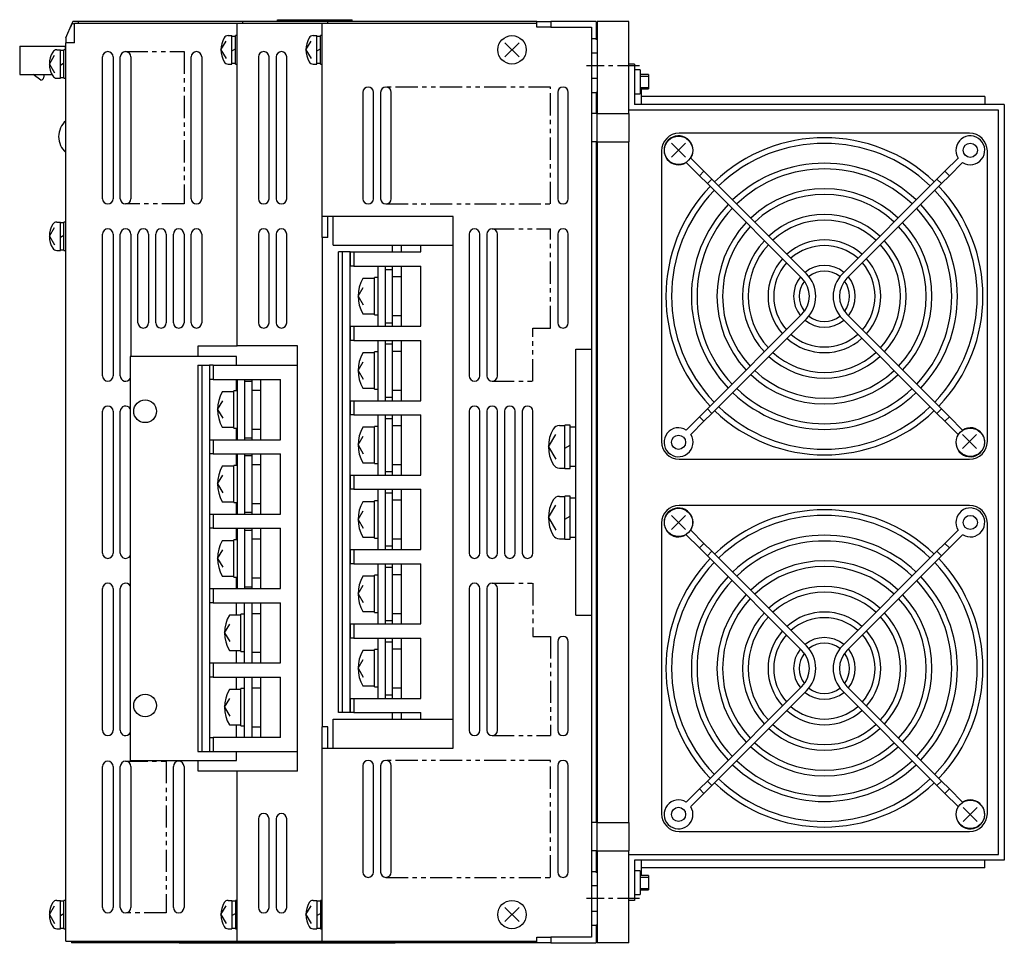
# Model space of a CAD drawing. Extents: x -606 to 1162, y -855 to 441.
# Tile 2 of 4: x 527 to 805, y -855 to -595. Entities that reach past the tile are written whole.
import ezdxf

# ---------------------------------------------------------------- set-up
doc = ezdxf.new("R2010")
doc.units = 0
doc.linetypes.add('CENTER', pattern=[2, 1.25, -0.25, 0.25, -0.25])
doc.linetypes.add('PHANTOM', pattern=[2.5, 1.25, -0.25, 0.25, -0.25, 0.25, -0.25])
for name, color, linetype in [('CENTER', 6, 'CENTER'), ('OUTLINE', 7, 'CONTINUOUS'), ('PHANTOM', 3, 'PHANTOM'), ('THIN_LINE', 6, 'CONTINUOUS')]:
    doc.layers.add(name, color=color, linetype=linetype)

msp = doc.modelspace()

# ---------------------------------------------------------------- linework, layer by layer
at = {"layer": 'CENTER', "ltscale": 5}
for p, q in [((701.5, -607.51), (686.5, -607.51)), ((701.5, -842.51), (686.5, -842.51))]:
    msp.add_line(p, q, dxfattribs=at)
at = {"layer": 'OUTLINE'}
for p, q in [((599.3, -594.51), (620.4, -594.51)), ((599.3, -595.01), (599.3, -594.51)), ((620.4, -595.01), (620.4, -594.51)), ((539.5, -599.66), (541.35, -595.51)), ((541.5, -595.01), (540.88, -596.57)), ((541.35, -595.51), (542, -595.8)), ((543.1, -595.01), (541.5, -595.01)), ((542, -595.51), (587.9, -595.51)), ((542, -601.01), (542, -595.51)), ((589.5, -595.01), (543.1, -595.01)), ((543.1, -595.51), (543.1, -595.01)), ((587.9, -595.51), (611.9, -595.51)), ((587.9, -686.51), (587.9, -595.51)), ((613.5, -595.01), (589.5, -595.01)), ((589.5, -595.51), (589.5, -595.01)), ((611.9, -595.51), (672.5, -595.51)), ((611.9, -650.01), (611.9, -595.51)), ((672.5, -595.01), (613.5, -595.01)), ((613.5, -595.51), (613.5, -595.01)), ((672.5, -595.01), (676.5, -595.01)), ((672.5, -596.61), (672.5, -595.01)), ((676.5, -596.61), (672.5, -596.61)), ((689.3, -595.01), (676.5, -595.01)), ((676.5, -595.01), (676.5, -596.61)), ((676.5, -596.61), (687.9, -596.61)), ((687.9, -596.61), (687.9, -599.91)), ((689.3, -595.01), (689.3, -599.91)), ((689.3, -595.21), (689.5, -595.21)), ((689.5, -595.01), (689.5, -621.01)), ((698.5, -595.01), (689.5, -595.01)), ((698.5, -621.01), (698.5, -595.01)), ((539.5, -599.66), (539.5, -601.01)), ((585.36, -599.01), (586.4, -599.01)), ((586.4, -607.01), (586.4, -599.01)), ((587.4, -599.21), (586.4, -599.21)), ((587.4, -607.01), (587.4, -599.01)), ((587.9, -599.01), (587.4, -599.01)), ((609.36, -599.01), (610.4, -599.01)), ((610.4, -607.01), (610.4, -599.01)), ((611.4, -599.21), (610.4, -599.21)), ((611.4, -607.01), (611.4, -599.01)), ((611.9, -599.01), (611.4, -599.01)), ((687.9, -599.91), (687.9, -603.91)), ((689.3, -599.91), (687.9, -599.91)), ((689.3, -600.11), (689.3, -599.91)), ((689.5, -600.11), (689.3, -600.11)), ((526.5, -601.97), (526.5, -609.97)), ((526.5, -601.97), (539.3, -601.97)), ((536.96, -603.01), (538, -603.01)), ((538, -611.01), (538, -603.01)), ((539, -603.21), (538, -603.21)), ((539, -611.01), (539, -603.01)), ((539.5, -603.01), (539, -603.01)), ((539.3, -601.97), (539.3, -603.01)), ((539.5, -854.51), (539.5, -601.01)), ((542, -601.01), (539.5, -601.01)), ((583.3, -603.01), (584.77, -600.55)), ((583.3, -603.01), (584.77, -605.48)), ((586.4, -603.3), (587.4, -602.72)), ((607.3, -603.01), (608.77, -600.55)), ((607.3, -603.01), (608.77, -605.48)), ((610.4, -603.3), (611.4, -602.72)), ((667.48, -604.99), (663.52, -601.03)), ((667.48, -601.03), (663.52, -604.99)), ((534.9, -607.01), (536.37, -604.55)), ((549.9, -645.01), (549.9, -605.01)), ((552.9, -605.01), (552.9, -645.01)), ((554.9, -645.01), (554.9, -605.01)), ((557.9, -605.01), (557.9, -645.01)), ((574.9, -645.01), (574.9, -605.01)), ((577.9, -605.01), (577.9, -645.01)), ((593.9, -605.01), (593.9, -645.01)), ((596.9, -645.01), (596.9, -605.01)), ((598.9, -605.01), (598.9, -645.01)), ((601.9, -645.01), (601.9, -605.01)), ((687.9, -603.91), (687.9, -611.11)), ((689.5, -603.91), (687.9, -603.91)), ((534.9, -607.01), (536.37, -609.48)), ((538, -607.3), (539, -606.72)), ((585.36, -607.01), (586.4, -607.01)), ((586.4, -606.81), (587.4, -606.81)), ((587.4, -607.01), (587.9, -607.01)), ((609.36, -607.01), (610.4, -607.01)), ((610.4, -606.81), (611.4, -606.81)), ((611.4, -607.01), (611.9, -607.01)), ((700.1, -607.01), (698.5, -607.01)), ((700.1, -607.01), (700.1, -618.41)), ((701.7, -608.64), (700.1, -608.64)), ((701.7, -608.64), (701.7, -615.39)), ((526.5, -609.97), (535.61, -609.97)), ((532.5, -611.57), (530.29, -609.97)), ((533.3, -609.97), (533.3, -610.77)), ((536.96, -611.01), (538, -611.01)), ((538, -610.81), (539, -610.81)), ((539, -611.01), (539.5, -611.01)), ((687.9, -611.11), (687.9, -615.11)), ((689.5, -611.11), (687.9, -611.11)), ((704, -610.01), (701.7, -610.01)), ((704, -610.01), (704, -614.01)), ((701.7, -614.01), (704, -614.01)), ((702, -614.01), (702, -618.41)), ((623.4, -615.01), (623.4, -645.01)), ((626.4, -645.01), (626.4, -615.01)), ((628.4, -615.01), (628.4, -645.01)), ((631.4, -645.01), (631.4, -615.01)), ((678.4, -615.01), (678.4, -645.01)), ((681.4, -645.01), (681.4, -615.01)), ((687.9, -615.11), (687.9, -621.01)), ((689.3, -615.11), (687.9, -615.11)), ((689.3, -615.11), (689.3, -614.91)), ((689.3, -614.91), (689.5, -614.91)), ((689.3, -615.11), (689.3, -621.01)), ((700.1, -615.39), (701.7, -615.39)), ((799, -616.21), (702, -616.21)), ((799, -616.21), (799, -618.41)), ((804.5, -618.41), (700.1, -618.41)), ((804.5, -618.41), (804.5, -831.61)), ((687.9, -621.01), (687.9, -629.01)), ((689.3, -621.01), (687.9, -621.01)), ((689.5, -621.01), (689.3, -621.01)), ((689.5, -629.01), (689.5, -621.01)), ((689.5, -621.01), (698.5, -621.01)), ((802.9, -620.01), (698.5, -620.01)), ((698.5, -621.01), (698.5, -629.01)), ((802.9, -830.01), (802.9, -620.01)), ((794.71, -626.55), (712.71, -626.55)), ((687.9, -629.01), (687.9, -821.01)), ((689.3, -629.01), (687.9, -629.01)), ((689.3, -629.01), (689.5, -629.01)), ((689.3, -629.01), (689.3, -821.01)), ((689.5, -629.01), (698.5, -629.01)), ((689.5, -629.01), (689.5, -821.01)), ((698.5, -821.01), (698.5, -629.01)), ((714.5, -629.38), (710.54, -633.34)), ((714.5, -633.34), (710.54, -629.38)), ((707.71, -631.55), (707.71, -713.55)), ((715.98, -633.54), (719.7, -637.27)), ((791.45, -633.54), (787.72, -637.27)), ((799.71, -713.55), (799.71, -631.55)), ((714.7, -634.82), (718.43, -638.54)), ((792.72, -634.82), (788.99, -638.54)), ((719.7, -637.27), (718.43, -638.54)), ((718.43, -638.54), (720.66, -640.77)), ((719.7, -637.27), (721.93, -639.5)), ((787.72, -637.27), (785.49, -639.5)), ((788.99, -638.54), (786.76, -640.77)), ((788.99, -638.54), (787.72, -637.27)), ((721.93, -639.5), (720.66, -640.77)), ((720.66, -640.77), (747.35, -667.46)), ((748.62, -666.19), (721.93, -639.5)), ((785.49, -639.5), (758.8, -666.19)), ((786.76, -640.77), (760.07, -667.46)), ((786.76, -640.77), (785.49, -639.5)), ((611.9, -656.01), (611.9, -650.01)), ((615, -650.01), (611.9, -650.01)), ((613.5, -656.01), (613.5, -650.01)), ((615, -658.13), (615, -650.01)), ((648.9, -650.01), (615, -650.01)), ((648.9, -800.01), (648.9, -650.01)), ((534.9, -655.61), (536.37, -653.15)), ((536.96, -651.61), (538, -651.61)), ((538, -659.61), (538, -651.61)), ((539, -651.81), (538, -651.81)), ((539, -659.61), (539, -651.61)), ((539.5, -651.61), (539, -651.61)), ((534.9, -655.61), (536.37, -658.08)), ((538, -655.9), (539, -655.32)), ((549.9, -695.01), (549.9, -655.01)), ((552.9, -655.01), (552.9, -695.01)), ((554.9, -695.01), (554.9, -655.01)), ((557.9, -655.01), (557.9, -689.51)), ((559.9, -680.01), (559.9, -655.01)), ((562.9, -655.01), (562.9, -680.01)), ((564.9, -680.01), (564.9, -655.01)), ((567.9, -655.01), (567.9, -680.01)), ((569.9, -680.01), (569.9, -655.01)), ((572.9, -655.01), (572.9, -680.01)), ((574.9, -680.01), (574.9, -655.01)), ((577.9, -655.01), (577.9, -680.01)), ((593.9, -655.01), (593.9, -680.01)), ((596.9, -680.01), (596.9, -655.01)), ((598.9, -655.01), (598.9, -680.01)), ((601.9, -680.01), (601.9, -655.01)), ((611.9, -656.01), (611.9, -794.01)), ((613.5, -656.01), (611.9, -656.01)), ((653.4, -655.01), (653.4, -695.01)), ((656.4, -695.01), (656.4, -655.01)), ((658.4, -655.01), (658.4, -695.01)), ((661.4, -695.01), (661.4, -655.01)), ((678.4, -655.01), (678.4, -680.01)), ((681.4, -680.01), (681.4, -655.01)), ((615, -658.13), (648.9, -658.13)), ((631.8, -660.01), (631.8, -658.13)), ((634.3, -660.01), (634.3, -658.13)), ((639.8, -660.01), (639.8, -658.13)), ((536.96, -659.61), (538, -659.61)), ((538, -659.41), (539, -659.41)), ((539, -659.61), (539.5, -659.61)), ((616.5, -790.01), (616.5, -660.01)), ((617.65, -660.01), (616.5, -660.01)), ((619.78, -660.01), (617.65, -660.01)), ((617.65, -790.01), (617.65, -660.01)), ((619.78, -660.01), (619.8, -660.01)), ((619.78, -790.01), (619.78, -660.01)), ((619.8, -660.01), (620.8, -660.01)), ((619.8, -660.01), (619.8, -664.01)), ((620.8, -660.01), (639.8, -660.01)), ((620.8, -660.01), (620.8, -664.01)), ((619.8, -664.01), (619.78, -664.01)), ((620.8, -664.01), (619.8, -664.01)), ((620.8, -664.01), (639.8, -664.01)), ((627.65, -664.01), (627.65, -681.01)), ((629.8, -681.01), (629.8, -664.01)), ((631.8, -665.01), (631.8, -664.01)), ((634.3, -681.01), (634.3, -664.01)), ((639.8, -681.01), (639.8, -664.01)), ((629.8, -665.01), (631.8, -665.01)), ((631.8, -667.01), (631.8, -665.01)), ((631.8, -678.01), (631.8, -667.01)), ((631.8, -667.01), (634.3, -667.01)), ((626.65, -667.51), (623.4, -667.51)), ((626.65, -677.76), (626.65, -667.26)), ((627.65, -667.26), (626.65, -667.26)), ((622.05, -672.51), (623.52, -670.05)), ((622.05, -672.51), (623.52, -674.98)), ((623.4, -677.51), (626.65, -677.51)), ((626.65, -677.76), (627.65, -677.76)), ((631.8, -680.01), (631.8, -678.01)), ((631.8, -678.01), (634.3, -678.01)), ((747.35, -677.64), (720.66, -704.33)), ((786.76, -704.33), (760.07, -677.64)), ((619.78, -681.01), (619.8, -681.01)), ((619.8, -681.01), (620.8, -681.01)), ((619.8, -681.01), (619.8, -685.01)), ((620.8, -681.01), (639.8, -681.01)), ((620.8, -681.01), (620.8, -685.01)), ((629.8, -680.01), (631.8, -680.01)), ((631.8, -681.01), (631.8, -680.01)), ((721.93, -705.61), (748.62, -678.92)), ((758.8, -678.92), (785.49, -705.61)), ((576.9, -686.51), (587.9, -686.51)), ((576.9, -689.51), (576.9, -686.51)), ((604.9, -686.51), (587.9, -686.51)), ((604.9, -806.51), (604.9, -686.51)), ((619.8, -685.01), (619.78, -685.01)), ((620.8, -685.01), (619.8, -685.01)), ((620.8, -685.01), (639.8, -685.01)), ((627.65, -685.01), (627.65, -702.01)), ((629.8, -702.01), (629.8, -685.01)), ((629.8, -686.01), (631.8, -686.01)), ((631.8, -686.01), (631.8, -685.01)), ((631.8, -688.01), (631.8, -686.01)), ((634.3, -702.01), (634.3, -685.01)), ((639.8, -702.01), (639.8, -685.01)), ((626.65, -688.51), (623.4, -688.51)), ((626.65, -698.76), (626.65, -688.26)), ((627.65, -688.26), (626.65, -688.26)), ((631.8, -688.01), (634.3, -688.01)), ((631.8, -699.01), (631.8, -688.01)), ((683.5, -687.51), (687.9, -687.51)), ((683.5, -762.51), (683.5, -687.51)), ((557.7, -689.51), (557.7, -803.51)), ((587.7, -689.51), (557.7, -689.51)), ((576.8, -692.01), (577.95, -692.01)), ((576.8, -692.01), (576.8, -801.01)), ((577.95, -692.01), (580.08, -692.01)), ((577.95, -692.01), (577.95, -801.01)), ((580.1, -692.01), (580.08, -692.01)), ((580.08, -692.01), (580.08, -801.01)), ((581.1, -692.01), (580.1, -692.01)), ((580.1, -692.01), (580.1, -696.01)), ((581.1, -692.01), (604.9, -692.01)), ((581.1, -692.01), (581.1, -696.01)), ((587.7, -692.01), (587.7, -689.51)), ((622.05, -693.51), (623.52, -691.05)), ((622.05, -693.51), (623.52, -695.98)), ((580.1, -696.01), (580.08, -696.01)), ((581.1, -696.01), (580.1, -696.01)), ((581.1, -696.01), (600.1, -696.01)), ((587.7, -699.26), (587.7, -696.01)), ((587.95, -713.01), (587.95, -696.01)), ((590.1, -713.01), (590.1, -696.01)), ((590.1, -696.51), (592.1, -696.51)), ((592.1, -696.51), (592.1, -696.01)), ((592.1, -699.01), (592.1, -696.51)), ((594.6, -713.01), (594.6, -696.01)), ((600.1, -713.01), (600.1, -696.01)), ((586.95, -699.51), (583.7, -699.51)), ((586.95, -709.76), (586.95, -699.26)), ((587.95, -699.26), (586.95, -699.26)), ((592.1, -710.01), (592.1, -699.01)), ((592.1, -699.01), (594.6, -699.01)), ((623.4, -698.51), (626.65, -698.51)), ((626.65, -698.76), (627.65, -698.76)), ((631.8, -701.01), (631.8, -699.01)), ((631.8, -699.01), (634.3, -699.01)), ((582.35, -704.51), (583.82, -702.05)), ((619.78, -702.01), (619.8, -702.01)), ((619.8, -702.01), (620.8, -702.01)), ((619.8, -702.01), (619.8, -706.01)), ((620.8, -702.01), (639.8, -702.01)), ((620.8, -702.01), (620.8, -706.01)), ((629.8, -701.01), (631.8, -701.01)), ((631.8, -702.01), (631.8, -701.01)), ((549.9, -745.01), (549.9, -705.01)), ((552.9, -705.01), (552.9, -745.01)), ((554.9, -745.01), (554.9, -705.01)), ((582.35, -704.51), (583.82, -706.98)), ((619.8, -706.01), (619.78, -706.01)), ((620.8, -706.01), (619.8, -706.01)), ((620.8, -706.01), (639.8, -706.01)), ((627.65, -706.01), (627.65, -723.01)), ((629.8, -723.01), (629.8, -706.01)), ((631.8, -707.01), (631.8, -706.01)), ((634.3, -723.01), (634.3, -706.01)), ((639.8, -723.01), (639.8, -706.01)), ((653.4, -705.01), (653.4, -745.01)), ((656.4, -745.01), (656.4, -705.01)), ((658.4, -705.01), (658.4, -745.01)), ((661.4, -745.01), (661.4, -705.01)), ((663.4, -705.01), (663.4, -745.01)), ((666.4, -745.01), (666.4, -705.01)), ((668.4, -705.01), (668.4, -745.01)), ((671.4, -745.01), (671.4, -705.01)), ((718.43, -706.56), (720.66, -704.33)), ((719.7, -707.83), (721.93, -705.61)), ((720.66, -704.33), (721.93, -705.61)), ((785.49, -705.61), (786.76, -704.33)), ((787.72, -707.83), (785.49, -705.61)), ((788.99, -706.56), (786.76, -704.33)), ((629.8, -707.01), (631.8, -707.01)), ((631.8, -709.01), (631.8, -707.01)), ((714.7, -710.29), (718.43, -706.56)), ((715.98, -711.56), (719.7, -707.83)), ((718.43, -706.56), (719.7, -707.83)), ((787.72, -707.83), (788.99, -706.56)), ((791.45, -711.56), (787.72, -707.83)), ((792.72, -710.29), (788.99, -706.56)), ((583.7, -709.51), (586.95, -709.51)), ((586.95, -709.76), (587.95, -709.76)), ((587.7, -713.01), (587.7, -709.76)), ((592.1, -712.51), (592.1, -710.01)), ((592.1, -710.01), (594.6, -710.01)), ((626.65, -709.51), (623.4, -709.51)), ((626.65, -719.76), (626.65, -709.26)), ((627.65, -709.26), (626.65, -709.26)), ((631.8, -709.01), (634.3, -709.01)), ((631.8, -720.01), (631.8, -709.01)), ((675.8, -715.01), (677.89, -711.51)), ((678.87, -709.01), (680.4, -709.01)), ((680.4, -721.11), (680.4, -708.91)), ((681.9, -708.91), (680.4, -708.91)), ((681.9, -721.11), (681.9, -708.91)), ((683.5, -709.51), (681.9, -709.51)), ((796.69, -711.57), (792.73, -715.53)), ((796.69, -715.53), (792.73, -711.57)), ((580.08, -713.01), (580.1, -713.01)), ((580.1, -713.01), (580.1, -717.01)), ((580.1, -713.01), (581.1, -713.01)), ((581.1, -713.01), (600.1, -713.01)), ((581.1, -713.01), (581.1, -717.01)), ((590.1, -712.51), (592.1, -712.51)), ((592.1, -713.01), (592.1, -712.51)), ((622.05, -714.51), (623.52, -712.05)), ((580.1, -717.01), (580.08, -717.01)), ((581.1, -717.01), (580.1, -717.01)), ((581.1, -717.01), (600.1, -717.01)), ((587.7, -720.26), (587.7, -717.01)), ((587.95, -734.01), (587.95, -717.01)), ((590.1, -734.01), (590.1, -717.01)), ((592.1, -717.51), (592.1, -717.01)), ((594.6, -734.01), (594.6, -717.01)), ((600.1, -734.01), (600.1, -717.01)), ((622.05, -714.51), (623.52, -716.98)), ((675.8, -715.01), (677.89, -718.51)), ((680.4, -715.44), (681.9, -714.58)), ((590.1, -717.51), (592.1, -717.51)), ((592.1, -720.01), (592.1, -717.51)), ((592.1, -731.01), (592.1, -720.01)), ((592.1, -720.01), (594.6, -720.01)), ((623.4, -719.51), (626.65, -719.51)), ((626.65, -719.76), (627.65, -719.76)), ((631.8, -722.01), (631.8, -720.01)), ((631.8, -720.01), (634.3, -720.01)), ((712.71, -718.55), (794.71, -718.55)), ((586.95, -720.51), (583.7, -720.51)), ((586.95, -730.76), (586.95, -720.26)), ((587.95, -720.26), (586.95, -720.26)), ((629.8, -722.01), (631.8, -722.01)), ((631.8, -723.01), (631.8, -722.01)), ((678.87, -721.01), (680.4, -721.01)), ((680.4, -721.11), (681.9, -721.11)), ((681.9, -720.51), (683.5, -720.51)), ((582.35, -725.51), (583.82, -723.05)), ((582.35, -725.51), (583.82, -727.98)), ((619.78, -723.01), (619.8, -723.01)), ((619.8, -723.01), (619.8, -727.01)), ((619.8, -723.01), (620.8, -723.01)), ((620.8, -723.01), (639.8, -723.01)), ((620.8, -723.01), (620.8, -727.01)), ((619.8, -727.01), (619.78, -727.01)), ((620.8, -727.01), (619.8, -727.01)), ((620.8, -727.01), (639.8, -727.01)), ((627.65, -727.01), (627.65, -744.01)), ((629.8, -744.01), (629.8, -727.01)), ((629.8, -728.01), (631.8, -728.01)), ((631.8, -728.01), (631.8, -727.01)), ((631.8, -730.01), (631.8, -728.01)), ((634.3, -744.01), (634.3, -727.01)), ((639.8, -744.01), (639.8, -727.01)), ((583.7, -730.51), (586.95, -730.51)), ((586.95, -730.76), (587.95, -730.76)), ((587.7, -734.01), (587.7, -730.76)), ((592.1, -733.51), (592.1, -731.01)), ((592.1, -731.01), (594.6, -731.01)), ((626.65, -730.51), (623.4, -730.51)), ((626.65, -740.76), (626.65, -730.26)), ((627.65, -730.26), (626.65, -730.26)), ((631.8, -741.01), (631.8, -730.01)), ((631.8, -730.01), (634.3, -730.01)), ((678.87, -729.01), (680.4, -729.01)), ((680.4, -741.11), (680.4, -728.91)), ((681.9, -728.91), (680.4, -728.91)), ((681.9, -741.11), (681.9, -728.91)), ((683.5, -729.51), (681.9, -729.51)), ((590.1, -733.51), (592.1, -733.51)), ((592.1, -734.01), (592.1, -733.51)), ((622.05, -735.51), (623.52, -733.05)), ((675.8, -735.01), (677.89, -731.51)), ((794.71, -731.55), (712.71, -731.55)), ((580.08, -734.01), (580.1, -734.01)), ((580.1, -734.01), (581.1, -734.01)), ((580.1, -734.01), (580.1, -738.01)), ((581.1, -734.01), (600.1, -734.01)), ((581.1, -734.01), (581.1, -738.01)), ((622.05, -735.51), (623.52, -737.98)), ((675.8, -735.01), (677.89, -738.51)), ((680.4, -735.44), (681.9, -734.58)), ((707.71, -736.55), (707.71, -818.55)), ((714.5, -734.38), (710.54, -738.34)), ((714.5, -738.34), (710.54, -734.38)), ((799.71, -818.55), (799.71, -736.55)), ((580.1, -738.01), (580.08, -738.01)), ((581.1, -738.01), (580.1, -738.01)), ((581.1, -738.01), (600.1, -738.01)), ((587.7, -741.26), (587.7, -738.01)), ((587.95, -755.01), (587.95, -738.01)), ((590.1, -755.01), (590.1, -738.01)), ((590.1, -738.51), (592.1, -738.51)), ((592.1, -738.51), (592.1, -738.01)), ((592.1, -741.01), (592.1, -738.51)), ((594.6, -755.01), (594.6, -738.01)), ((600.1, -755.01), (600.1, -738.01)), ((715.98, -738.54), (719.7, -742.27)), ((791.45, -738.54), (787.72, -742.27)), ((586.95, -741.51), (583.7, -741.51)), ((586.95, -751.76), (586.95, -741.26)), ((587.95, -741.26), (586.95, -741.26)), ((592.1, -741.01), (594.6, -741.01)), ((592.1, -752.01), (592.1, -741.01)), ((623.4, -740.51), (626.65, -740.51)), ((626.65, -740.76), (627.65, -740.76)), ((631.8, -743.01), (631.8, -741.01)), ((631.8, -741.01), (634.3, -741.01)), ((678.87, -741.01), (680.4, -741.01)), ((680.4, -741.11), (681.9, -741.11)), ((681.9, -740.51), (683.5, -740.51)), ((714.7, -739.82), (718.43, -743.54)), ((792.72, -739.82), (788.99, -743.54)), ((582.35, -746.51), (583.82, -744.05)), ((619.78, -744.01), (619.8, -744.01)), ((619.8, -744.01), (620.8, -744.01)), ((619.8, -744.01), (619.8, -748.01)), ((620.8, -744.01), (639.8, -744.01)), ((620.8, -744.01), (620.8, -748.01)), ((629.8, -743.01), (631.8, -743.01)), ((631.8, -744.01), (631.8, -743.01)), ((719.7, -742.27), (718.43, -743.54)), ((718.43, -743.54), (720.66, -745.77)), ((719.7, -742.27), (721.93, -744.5)), ((721.93, -744.5), (720.66, -745.77)), ((748.62, -771.19), (721.93, -744.5)), ((785.49, -744.5), (758.8, -771.19)), ((787.72, -742.27), (785.49, -744.5)), ((786.76, -745.77), (785.49, -744.5)), ((788.99, -743.54), (786.76, -745.77)), ((788.99, -743.54), (787.72, -742.27)), ((582.35, -746.51), (583.82, -748.98)), ((720.66, -745.77), (747.35, -772.46)), ((786.76, -745.77), (760.07, -772.46)), ((619.8, -748.01), (619.78, -748.01)), ((620.8, -748.01), (619.8, -748.01)), ((620.8, -748.01), (639.8, -748.01)), ((627.65, -748.01), (627.65, -765.01)), ((629.8, -765.01), (629.8, -748.01)), ((629.8, -749.01), (631.8, -749.01)), ((631.8, -749.01), (631.8, -748.01)), ((631.8, -751.01), (631.8, -749.01)), ((634.3, -765.01), (634.3, -748.01)), ((639.8, -765.01), (639.8, -748.01)), ((583.7, -751.51), (586.95, -751.51)), ((586.95, -751.76), (587.95, -751.76)), ((587.7, -755.01), (587.7, -751.76)), ((592.1, -754.51), (592.1, -752.01)), ((592.1, -752.01), (594.6, -752.01)), ((626.65, -751.51), (623.4, -751.51)), ((626.65, -761.76), (626.65, -751.26)), ((627.65, -751.26), (626.65, -751.26)), ((631.8, -751.01), (634.3, -751.01)), ((631.8, -762.01), (631.8, -751.01)), ((549.9, -795.01), (549.9, -755.01)), ((552.9, -755.01), (552.9, -795.01)), ((554.9, -795.01), (554.9, -755.01)), ((580.08, -755.01), (580.1, -755.01)), ((580.1, -755.01), (580.1, -759.01)), ((580.1, -755.01), (581.1, -755.01)), ((581.1, -755.01), (600.1, -755.01)), ((581.1, -755.01), (581.1, -759.01)), ((590.1, -754.51), (592.1, -754.51)), ((592.1, -755.01), (592.1, -754.51)), ((622.05, -756.51), (623.52, -754.05)), ((653.4, -755.01), (653.4, -795.01)), ((656.4, -795.01), (656.4, -755.01)), ((658.4, -755.01), (658.4, -795.01)), ((661.4, -795.01), (661.4, -755.01)), ((622.05, -756.51), (623.52, -758.98)), ((580.1, -759.01), (580.08, -759.01)), ((581.1, -759.01), (580.1, -759.01)), ((581.1, -759.01), (600.1, -759.01)), ((587.7, -762.51), (587.7, -759.01)), ((589.95, -776.01), (589.95, -759.01)), ((592.1, -762.01), (592.1, -759.01)), ((594.6, -776.01), (594.6, -759.01)), ((600.1, -776.01), (600.1, -759.01)), ((623.4, -761.51), (626.65, -761.51)), ((588.95, -762.51), (585.7, -762.51)), ((588.95, -772.76), (588.95, -762.26)), ((589.95, -762.26), (588.95, -762.26)), ((592.1, -762.01), (594.6, -762.01)), ((592.1, -773.01), (592.1, -762.01)), ((626.65, -761.76), (627.65, -761.76)), ((629.8, -764.01), (631.8, -764.01)), ((631.8, -764.01), (631.8, -762.01)), ((631.8, -762.01), (634.3, -762.01)), ((631.8, -765.01), (631.8, -764.01)), ((683.5, -762.51), (687.9, -762.51)), ((584.35, -767.51), (585.82, -765.05)), ((619.78, -765.01), (619.8, -765.01)), ((619.8, -765.01), (620.8, -765.01)), ((619.8, -765.01), (619.8, -769.01)), ((620.8, -765.01), (639.8, -765.01)), ((620.8, -765.01), (620.8, -769.01)), ((584.35, -767.51), (585.82, -769.98)), ((619.8, -769.01), (619.78, -769.01)), ((620.8, -769.01), (619.8, -769.01)), ((620.8, -769.01), (639.8, -769.01)), ((627.65, -769.01), (627.65, -786.01)), ((629.8, -786.01), (629.8, -769.01)), ((629.8, -770.01), (631.8, -770.01)), ((631.8, -770.01), (631.8, -769.01)), ((631.8, -772.01), (631.8, -770.01)), ((634.3, -786.01), (634.3, -769.01)), ((639.8, -786.01), (639.8, -769.01)), ((678.4, -770.01), (678.4, -795.01)), ((681.4, -795.01), (681.4, -770.01)), ((585.7, -772.51), (588.95, -772.51)), ((587.7, -776.01), (587.7, -772.51)), ((588.95, -772.76), (589.95, -772.76)), ((626.65, -772.51), (623.4, -772.51)), ((626.65, -782.76), (626.65, -772.26)), ((627.65, -772.26), (626.65, -772.26)), ((631.8, -772.01), (634.3, -772.01)), ((631.8, -783.01), (631.8, -772.01)), ((592.1, -776.01), (592.1, -773.01)), ((592.1, -773.01), (594.6, -773.01)), ((622.05, -777.51), (623.52, -775.05)), ((580.08, -776.01), (580.1, -776.01)), ((580.1, -776.01), (580.1, -780.01)), ((580.1, -776.01), (581.1, -776.01)), ((581.1, -776.01), (600.1, -776.01)), ((581.1, -776.01), (581.1, -780.01)), ((622.05, -777.51), (623.52, -779.98)), ((580.1, -780.01), (580.08, -780.01)), ((581.1, -780.01), (580.1, -780.01)), ((581.1, -780.01), (600.1, -780.01)), ((587.7, -783.51), (587.7, -780.01)), ((589.95, -797.01), (589.95, -780.01)), ((592.1, -783.01), (592.1, -780.01)), ((594.6, -797.01), (594.6, -780.01)), ((600.1, -797.01), (600.1, -780.01)), ((588.95, -783.51), (585.7, -783.51)), ((588.95, -793.76), (588.95, -783.26)), ((589.95, -783.26), (588.95, -783.26)), ((592.1, -783.01), (594.6, -783.01)), ((592.1, -794.01), (592.1, -783.01)), ((623.4, -782.51), (626.65, -782.51)), ((626.65, -782.76), (627.65, -782.76)), ((631.8, -785.01), (631.8, -783.01)), ((631.8, -783.01), (634.3, -783.01)), ((747.35, -782.64), (720.66, -809.33)), ((721.93, -810.61), (748.62, -783.92)), ((758.8, -783.92), (785.49, -810.61)), ((786.76, -809.33), (760.07, -782.64)), ((584.35, -788.51), (585.82, -786.05)), ((619.78, -786.01), (619.8, -786.01)), ((619.8, -786.01), (619.8, -790.01)), ((619.8, -786.01), (620.8, -786.01)), ((620.8, -786.01), (639.8, -786.01)), ((620.8, -786.01), (620.8, -790.01)), ((629.8, -785.01), (631.8, -785.01)), ((631.8, -786.01), (631.8, -785.01)), ((584.35, -788.51), (585.82, -790.98)), ((615, -791.89), (648.9, -791.89)), ((615, -800.01), (615, -791.89)), ((617.65, -790.01), (616.5, -790.01)), ((619.78, -790.01), (617.65, -790.01)), ((619.8, -790.01), (619.78, -790.01)), ((620.8, -790.01), (619.8, -790.01)), ((620.8, -790.01), (639.8, -790.01)), ((631.8, -791.89), (631.8, -790.01)), ((634.3, -791.89), (634.3, -790.01)), ((639.8, -791.89), (639.8, -790.01)), ((585.7, -793.51), (588.95, -793.51)), ((587.7, -797.01), (587.7, -793.51)), ((588.95, -793.76), (589.95, -793.76)), ((592.1, -797.01), (592.1, -794.01)), ((592.1, -794.01), (594.6, -794.01)), ((611.9, -800.01), (611.9, -794.01)), ((613.5, -794.01), (611.9, -794.01)), ((613.5, -800.01), (613.5, -794.01)), ((580.08, -797.01), (580.1, -797.01)), ((580.1, -797.01), (581.1, -797.01)), ((580.1, -797.01), (580.1, -801.01)), ((600.1, -797.01), (581.1, -797.01)), ((581.1, -797.01), (581.1, -801.01)), ((611.9, -800.01), (615, -800.01)), ((611.9, -854.51), (611.9, -800.01)), ((615, -800.01), (648.9, -800.01)), ((576.8, -801.01), (577.95, -801.01)), ((577.95, -801.01), (580.08, -801.01)), ((580.08, -801.01), (580.1, -801.01)), ((580.1, -801.01), (581.1, -801.01)), ((581.1, -801.01), (604.9, -801.01)), ((587.7, -803.51), (587.7, -801.01)), ((549.9, -845.01), (549.9, -805.21)), ((552.9, -805.21), (552.9, -845.01)), ((554.9, -845.01), (554.9, -805.21)), ((557.7, -803.51), (587.7, -803.51)), ((557.9, -805.21), (557.9, -845.01)), ((569.9, -845.01), (569.9, -805.21)), ((572.9, -805.21), (572.9, -845.01)), ((576.9, -806.51), (576.9, -803.51)), ((623.4, -805.01), (623.4, -835.01)), ((626.4, -835.01), (626.4, -805.01)), ((628.4, -805.01), (628.4, -835.01)), ((631.4, -835.01), (631.4, -805.01)), ((678.4, -805.01), (678.4, -835.01)), ((681.4, -835.01), (681.4, -805.01)), ((587.9, -806.51), (576.9, -806.51)), ((604.9, -806.51), (587.9, -806.51)), ((587.9, -854.51), (587.9, -806.51)), ((714.7, -815.29), (718.43, -811.56)), ((718.43, -811.56), (720.66, -809.33)), ((718.43, -811.56), (719.7, -812.83)), ((719.7, -812.83), (721.93, -810.61)), ((720.66, -809.33), (721.93, -810.61)), ((785.49, -810.61), (786.76, -809.33)), ((787.72, -812.83), (785.49, -810.61)), ((788.99, -811.56), (786.76, -809.33)), ((787.72, -812.83), (788.99, -811.56)), ((792.72, -815.29), (788.99, -811.56)), ((715.98, -816.56), (719.7, -812.83)), ((791.45, -816.56), (787.72, -812.83)), ((796.88, -816.76), (792.92, -820.72)), ((796.88, -820.72), (792.92, -816.76)), ((593.9, -820.01), (593.9, -845.01)), ((596.9, -845.01), (596.9, -820.01)), ((598.9, -820.01), (598.9, -845.01)), ((601.9, -845.01), (601.9, -820.01)), ((687.9, -821.01), (687.9, -829.01)), ((689.3, -821.01), (687.9, -821.01)), ((689.5, -821.01), (689.3, -821.01)), ((689.5, -829.01), (689.5, -821.01)), ((689.5, -821.01), (698.5, -821.01)), ((698.5, -821.01), (698.5, -829.01)), ((712.71, -823.55), (794.71, -823.55)), ((687.9, -829.01), (687.9, -834.91)), ((689.3, -829.01), (687.9, -829.01)), ((689.3, -829.01), (689.5, -829.01)), ((689.3, -829.01), (689.3, -834.91)), ((689.5, -829.01), (698.5, -829.01)), ((689.5, -829.01), (689.5, -855.01)), ((698.5, -855.01), (698.5, -829.01)), ((698.5, -830.01), (802.9, -830.01)), ((700.1, -831.61), (700.1, -843.01)), ((804.5, -831.61), (700.1, -831.61)), ((702, -831.61), (702, -836.01)), ((799, -833.81), (702, -833.81)), ((799, -833.81), (799, -831.61)), ((687.9, -834.91), (687.9, -838.91)), ((689.3, -834.91), (687.9, -834.91)), ((689.3, -835.11), (689.3, -834.91)), ((689.5, -835.11), (689.3, -835.11)), ((701.7, -834.64), (700.1, -834.64)), ((701.7, -834.64), (701.7, -841.39)), ((704, -836.01), (701.7, -836.01)), ((704, -836.01), (704, -840.01)), ((687.9, -838.91), (687.9, -846.11)), ((689.5, -838.91), (687.9, -838.91)), ((700.1, -841.39), (701.7, -841.39)), ((701.7, -840.01), (704, -840.01)), ((534.9, -847.01), (536.37, -844.55)), ((536.96, -843.01), (538, -843.01)), ((538, -851.01), (538, -843.01)), ((539, -843.21), (538, -843.21)), ((539, -851.01), (539, -843.01)), ((539.5, -843.01), (539, -843.01)), ((583.3, -847.01), (584.77, -844.55)), ((585.36, -843.01), (586.4, -843.01)), ((586.4, -843.01), (586.4, -851.01)), ((587.4, -843.21), (586.4, -843.21)), ((587.4, -843.01), (587.4, -851.01)), ((587.9, -843.01), (587.4, -843.01)), ((607.3, -847.01), (608.77, -844.55)), ((609.36, -843.01), (610.4, -843.01)), ((610.4, -843.01), (610.4, -851.01)), ((611.4, -843.21), (610.4, -843.21)), ((611.4, -843.01), (611.4, -851.01)), ((611.9, -843.01), (611.4, -843.01)), ((667.48, -848.99), (663.52, -845.03)), ((667.48, -845.03), (663.52, -848.99)), ((700.1, -843.01), (698.5, -843.01)), ((534.9, -847.01), (536.37, -849.48)), ((538, -847.3), (539, -846.72)), ((583.3, -847.01), (584.77, -849.48)), ((586.4, -847.3), (587.4, -846.72)), ((607.3, -847.01), (608.77, -849.48)), ((610.4, -847.3), (611.4, -846.72)), ((687.9, -846.11), (687.9, -850.11)), ((689.5, -846.11), (687.9, -846.11)), ((687.9, -850.11), (687.9, -853.41)), ((689.3, -850.11), (687.9, -850.11)), ((689.3, -850.11), (689.3, -849.91)), ((689.3, -849.91), (689.5, -849.91)), ((689.3, -850.11), (689.3, -855.01)), ((536.96, -851.01), (538, -851.01)), ((538, -850.81), (539, -850.81)), ((539, -851.01), (539.5, -851.01)), ((585.36, -851.01), (586.4, -851.01)), ((586.4, -850.81), (587.4, -850.81)), ((587.4, -851.01), (587.9, -851.01)), ((609.36, -851.01), (610.4, -851.01)), ((610.4, -850.81), (611.4, -850.81)), ((611.4, -851.01), (611.9, -851.01)), ((672.5, -853.41), (676.5, -853.41)), ((672.5, -855.01), (672.5, -853.41)), ((687.9, -853.41), (676.5, -853.41)), ((676.5, -853.41), (676.5, -855.01)), ((539.5, -854.51), (587.9, -854.51)), ((541.1, -854.51), (541.1, -855.01)), ((589.5, -855.01), (541.1, -855.01)), ((571.5, -855.11), (571.5, -855.01)), ((632.5, -855.11), (571.5, -855.11)), ((587.9, -854.51), (611.9, -854.51)), ((589.5, -854.51), (589.5, -855.01)), ((613.5, -855.01), (589.5, -855.01)), ((611.9, -854.51), (672.5, -854.51)), ((613.5, -854.51), (613.5, -855.01)), ((672.5, -855.01), (613.5, -855.01)), ((632.5, -855.11), (632.5, -855.01)), ((676.5, -855.01), (672.5, -855.01)), ((676.5, -855.01), (689.3, -855.01)), ((689.3, -854.81), (689.5, -854.81)), ((698.5, -855.01), (689.5, -855.01))]:
    msp.add_line(p, q, dxfattribs=at)
for centre, radius in [((665.5, -603.01), 4), ((712.52, -631.36), 4), ((794.9, -631.36), 2), ((561.9, -705.01), 3.2), ((794.9, -713.74), 4), ((712.52, -713.74), 2), ((712.52, -736.36), 4), ((794.9, -736.36), 2), ((561.9, -788.01), 3.2), ((712.52, -818.74), 2), ((794.9, -818.74), 4), ((665.5, -847.01), 4)]:
    msp.add_circle(centre, radius, dxfattribs=at)
for centre, radius, start, end in [((589.8, -603.01), 6.5, 148.7193, 211.2807), ((585.36, -600.31), 1.3, 90, 148.7193), ((613.8, -603.01), 6.5, 148.7193, 211.2807), ((609.36, -600.31), 1.3, 90, 148.7193), ((536.96, -604.31), 1.3, 90, 148.7193), ((541.4, -607.01), 6.5, 148.7193, 211.2807), ((551.4, -605.01), 1.5, 0, 180), ((556.4, -605.01), 1.5, 0, 180), ((576.4, -605.01), 1.5, 0, 180), ((595.4, -605.01), 1.5, 0, 180), ((600.4, -605.01), 1.5, 0, 180), ((585.36, -605.71), 1.3, 211.2807, 270), ((609.36, -605.71), 1.3, 211.2807, 270), ((532.5, -610.77), 0.8, 270, 0), ((536.96, -609.71), 1.3, 211.2807, 270), ((624.9, -615.01), 1.5, 0, 180), ((629.9, -615.01), 1.5, 0, 180), ((679.9, -615.01), 1.5, 0, 180), ((543.55, -627.51), 6.05, 132.0338, 227.9662), ((712.71, -631.55), 5, 90, 180), ((712.52, -631.36), 4.09, 327.7277, 302.2723), ((753.71, -672.55), 44.75, 46.1524, 133.8476), ((794.9, -631.36), 4.08, 237.7277, 212.2723), ((794.71, -631.55), 5, 0, 90), ((753.71, -672.55), 43.15, 46.1951, 133.8049), ((753.71, -672.55), 37.55, 46.3734, 133.6266), ((753.71, -672.55), 35.95, 46.4345, 133.5655), ((753.71, -672.55), 44.75, 136.1524, 223.8476), ((753.71, -672.55), 44.75, 316.1524, 43.8476), ((753.71, -672.55), 43.15, 136.1951, 223.8049), ((753.71, -672.55), 30.35, 46.6993, 133.3007), ((753.71, -672.55), 28.75, 46.7939, 133.2061), ((753.71, -672.55), 43.15, 316.1951, 43.8049), ((551.4, -645.01), 1.5, 180, 0), ((556.4, -645.01), 1.5, 180, 0), ((576.4, -645.01), 1.5, 180, 0), ((595.4, -645.01), 1.5, 180, 0), ((600.4, -645.01), 1.5, 180, 0), ((624.9, -645.01), 1.5, 180, 0), ((629.9, -645.01), 1.5, 180, 0), ((679.9, -645.01), 1.5, 180, 0), ((753.71, -672.55), 37.55, 136.3734, 223.6266), ((753.71, -672.55), 37.55, 316.3734, 43.6266), ((753.71, -672.55), 35.95, 136.4345, 223.5655), ((753.71, -672.55), 23.1, 47.2329, 132.7671), ((753.71, -672.55), 35.95, 316.4345, 43.5655), ((541.4, -655.61), 6.5, 148.7193, 211.2807), ((536.96, -652.91), 1.3, 90, 148.7193), ((753.71, -672.55), 30.35, 136.6993, 223.3007), ((753.71, -672.55), 28.75, 136.7939, 223.2061), ((753.71, -672.55), 21.5, 47.3991, 132.6009), ((753.71, -672.55), 28.75, 316.7939, 43.2061), ((753.71, -672.55), 30.35, 316.6993, 43.3007), ((551.4, -655.01), 1.5, 0, 180), ((556.4, -655.01), 1.5, 0, 180), ((561.4, -655.01), 1.5, 0, 180), ((566.4, -655.01), 1.5, 0, 180), ((571.4, -655.01), 1.5, 0, 180), ((576.4, -655.01), 1.5, 0, 180), ((595.4, -655.01), 1.5, 0, 180), ((600.4, -655.01), 1.5, 0, 180), ((654.9, -655.01), 1.5, 0, 180), ((659.9, -655.01), 1.5, 0, 180), ((679.9, -655.01), 1.5, 0, 180), ((753.71, -672.55), 23.1, 137.2329, 222.7671), ((753.71, -672.55), 21.5, 137.3991, 222.6009), ((753.71, -672.55), 15.9, 48.2449, 131.7551), ((753.71, -672.55), 14.3, 48.6084, 131.3916), ((753.71, -672.55), 21.5, 317.3991, 42.6009), ((753.71, -672.55), 23.1, 317.2329, 42.7671), ((536.96, -658.31), 1.3, 211.2807, 270), ((753.71, -672.55), 15.9, 138.2449, 221.7551), ((753.71, -672.55), 14.3, 138.6084, 221.3916), ((753.71, -672.55), 8.7, 50.9378, 129.0622), ((753.71, -672.55), 14.3, 318.6084, 41.3916), ((753.71, -672.55), 15.9, 318.2449, 41.7551), ((753.71, -672.55), 8.7, 140.9378, 219.0622), ((742.26, -672.55), 9, 315, 45), ((753.71, -672.55), 7.1, 51.783, 128.217), ((765.17, -672.55), 9, 135, 225), ((753.71, -672.55), 8.7, 320.9378, 39.0622), ((631.98, -672.51), 9.93, 149.7808, 210.2192), ((753.71, -672.55), 7.1, 142.9308, 217.0692), ((742.26, -672.55), 7.2, 315, 45), ((765.17, -672.55), 7.2, 135, 225), ((753.71, -672.55), 7.1, 322.9308, 37.0692), ((753.71, -672.55), 7.1, 231.783, 308.217), ((561.4, -680.01), 1.5, 180, 0), ((566.4, -680.01), 1.5, 180, 0), ((571.4, -680.01), 1.5, 180, 0), ((576.4, -680.01), 1.5, 180, 0), ((595.4, -680.01), 1.5, 180, 0), ((600.4, -680.01), 1.5, 180, 0), ((679.9, -680.01), 1.5, 180, 0), ((753.71, -672.55), 8.7, 230.9378, 309.0622), ((753.71, -672.55), 14.3, 228.6084, 311.3916), ((753.71, -672.55), 15.9, 228.2449, 311.7551), ((631.98, -693.51), 9.93, 149.7808, 210.2192), ((753.71, -672.55), 21.5, 227.3991, 312.6009), ((753.71, -672.55), 23.1, 227.2329, 312.7671), ((753.71, -672.55), 30.35, 226.6993, 313.3007), ((753.71, -672.55), 28.75, 226.7939, 313.2061), ((551.4, -695.01), 1.5, 180, 0), ((556.4, -695.01), 1.5, 180, 330.0736), ((654.9, -695.01), 1.5, 180, 0), ((659.9, -695.01), 1.5, 180, 0), ((592.28, -704.51), 9.93, 149.7808, 210.2192), ((753.71, -672.55), 37.55, 226.3734, 313.6266), ((753.71, -672.55), 35.95, 226.4345, 313.5655), ((551.4, -705.01), 1.5, 0, 180), ((556.4, -705.01), 1.5, 29.9264, 180), ((654.9, -705.01), 1.5, 0, 180), ((659.9, -705.01), 1.5, 0, 180), ((664.9, -705.01), 1.5, 0, 180), ((669.9, -705.01), 1.5, 0, 180), ((753.71, -672.55), 44.75, 226.1524, 313.8476), ((753.71, -672.55), 43.15, 226.1951, 313.8049), ((631.98, -714.51), 9.93, 149.7808, 210.2192), ((685.8, -715.01), 10, 150, 210), ((678.87, -711.01), 2, 90, 150), ((712.52, -713.74), 4.09, 57.7277, 32.2723), ((794.9, -713.74), 4.09, 147.7277, 122.2723), ((712.71, -713.55), 5, 180, 270), ((794.71, -713.55), 5, 270, 0), ((678.87, -719.01), 2, 210, 270), ((592.28, -725.51), 9.93, 149.7808, 210.2192), ((631.98, -735.51), 9.93, 149.7808, 210.2192), ((685.8, -735.01), 10, 150, 210), ((678.87, -731.01), 2, 90, 150), ((712.71, -736.55), 5, 90, 180), ((712.52, -736.36), 4.08, 327.7277, 302.2723), ((753.71, -777.55), 44.75, 46.1524, 133.8476), ((794.9, -736.36), 4.08, 237.7277, 212.2723), ((794.71, -736.55), 5, 0, 90), ((753.71, -777.55), 43.15, 46.1951, 133.8049), ((592.28, -746.51), 9.93, 149.7808, 210.2192), ((678.87, -739.01), 2, 210, 270), ((753.71, -777.55), 37.55, 46.3734, 133.6266), ((753.71, -777.55), 35.95, 46.4345, 133.5655), ((551.4, -745.01), 1.5, 180, 0), ((556.4, -745.01), 1.5, 180, 330.0736), ((654.9, -745.01), 1.5, 180, 0), ((659.9, -745.01), 1.5, 180, 0), ((664.9, -745.01), 1.5, 180, 0), ((669.9, -745.01), 1.5, 180, 0), ((753.71, -777.55), 44.75, 136.1524, 223.8476), ((753.71, -777.55), 43.15, 136.1951, 223.8049), ((753.71, -777.55), 30.35, 46.6993, 133.3007), ((753.71, -777.55), 43.15, 316.1951, 43.8049), ((753.71, -777.55), 44.75, 316.1524, 43.8476), ((753.71, -777.55), 28.75, 46.7939, 133.2061), ((631.98, -756.51), 9.93, 149.7808, 210.2192), ((753.71, -777.55), 37.55, 136.3734, 223.6266), ((753.71, -777.55), 35.95, 136.4345, 223.5655), ((753.71, -777.55), 35.95, 316.4345, 43.5655), ((753.71, -777.55), 37.55, 316.3734, 43.6266), ((551.4, -755.01), 1.5, 0, 180), ((556.4, -755.01), 1.5, 29.9264, 180), ((654.9, -755.01), 1.5, 0, 180), ((659.9, -755.01), 1.5, 0, 180), ((753.71, -777.55), 23.1, 47.2329, 132.7671), ((753.71, -777.55), 21.5, 47.3991, 132.6009), ((753.71, -777.55), 30.35, 136.6993, 223.3007), ((753.71, -777.55), 28.75, 136.7939, 223.2061), ((753.71, -777.55), 28.75, 316.7939, 43.2061), ((753.71, -777.55), 30.35, 316.6993, 43.3007), ((753.71, -777.55), 15.9, 48.2449, 131.7551), ((594.28, -767.51), 9.93, 149.7808, 210.2192), ((753.71, -777.55), 23.1, 137.2329, 222.7671), ((753.71, -777.55), 21.5, 137.3991, 222.6009), ((753.71, -777.55), 14.3, 48.6084, 131.3916), ((753.71, -777.55), 21.5, 317.3991, 42.6009), ((753.71, -777.55), 23.1, 317.2329, 42.7671), ((753.71, -777.55), 15.9, 138.2449, 221.7551), ((753.71, -777.55), 15.9, 318.2449, 41.7551), ((679.9, -770.01), 1.5, 0, 180), ((753.71, -777.55), 14.3, 138.6084, 221.3916), ((753.71, -777.55), 8.7, 50.9378, 129.0622), ((753.71, -777.55), 14.3, 318.6084, 41.3916), ((631.98, -777.51), 9.93, 149.7808, 210.2192), ((753.71, -777.55), 8.7, 140.9378, 219.0622), ((742.26, -777.55), 7.2, 315, 45), ((742.26, -777.55), 9, 315, 45), ((753.71, -777.55), 7.1, 51.783, 128.217), ((765.17, -777.55), 9, 135, 225), ((765.17, -777.55), 7.2, 135, 225), ((753.71, -777.55), 8.7, 320.9378, 39.0622), ((753.71, -777.55), 7.1, 142.9308, 217.0692), ((753.71, -777.55), 7.1, 322.9308, 37.0692), ((594.28, -788.51), 9.93, 149.7808, 210.2192), ((753.71, -777.55), 7.1, 231.783, 308.217), ((753.71, -777.55), 8.7, 230.9378, 309.0622), ((753.71, -777.55), 15.9, 228.2449, 311.7551), ((753.71, -777.55), 14.3, 228.6084, 311.3916), ((551.4, -795.01), 1.5, 180, 0), ((556.4, -795.01), 1.5, 180, 330.0736), ((654.9, -795.01), 1.5, 180, 0), ((659.9, -795.01), 1.5, 180, 0), ((679.9, -795.01), 1.5, 180, 0), ((753.71, -777.55), 23.1, 227.2329, 312.7671), ((753.71, -777.55), 21.5, 227.3991, 312.6009), ((753.71, -777.55), 30.35, 226.6993, 313.3007), ((753.71, -777.55), 28.75, 226.7939, 313.2061), ((551.4, -805.21), 1.5, 0, 180), ((556.4, -805.21), 1.5, 0, 180), ((571.4, -805.21), 1.5, 0, 180), ((624.9, -805.01), 1.5, 0, 180), ((629.9, -805.01), 1.5, 0, 180), ((679.9, -805.01), 1.5, 0, 180), ((753.71, -777.55), 37.55, 226.3734, 313.6266), ((753.71, -777.55), 35.95, 226.4345, 313.5655), ((753.71, -777.55), 43.15, 226.1951, 313.8049), ((753.71, -777.55), 44.75, 226.1524, 313.8476), ((712.52, -818.74), 4.08, 57.7277, 32.2723), ((794.9, -818.74), 4.08, 147.7277, 122.2723), ((595.4, -820.01), 1.5, 0, 180), ((600.4, -820.01), 1.5, 0, 180), ((712.71, -818.55), 5, 180, 270), ((794.71, -818.55), 5, 270, 0), ((624.9, -835.01), 1.5, 180, 0), ((629.9, -835.01), 1.5, 180, 0), ((679.9, -835.01), 1.5, 180, 0), ((541.4, -847.01), 6.5, 148.7193, 211.2807), ((536.96, -844.31), 1.3, 90, 148.7193), ((551.4, -845.01), 1.5, 180, 0), ((556.4, -845.01), 1.5, 180, 0), ((571.4, -845.01), 1.5, 180, 0), ((589.8, -847.01), 6.5, 148.7193, 211.2807), ((585.36, -844.31), 1.3, 90, 148.7193), ((595.4, -845.01), 1.5, 180, 0), ((600.4, -845.01), 1.5, 180, 0), ((613.8, -847.01), 6.5, 148.7193, 211.2807), ((609.36, -844.31), 1.3, 90, 148.7193), ((536.96, -849.71), 1.3, 211.2807, 270), ((585.36, -849.71), 1.3, 211.2807, 270), ((609.36, -849.71), 1.3, 211.2807, 270)]:
    msp.add_arc(centre, radius, start, end, dxfattribs=at)
at = {"layer": 'PHANTOM', "ltscale": 5}
for p, q in [((556.4, -603.51), (572.9, -603.51)), ((572.9, -603.51), (572.9, -646.51)), ((676.4, -613.51), (629.9, -613.51)), ((676.4, -646.51), (676.4, -613.51)), ((572.9, -646.51), (556.4, -646.51)), ((629.9, -646.51), (676.4, -646.51)), ((659.9, -653.51), (676.4, -653.51)), ((676.4, -681.51), (676.4, -653.51)), ((671.4, -696.51), (671.4, -681.51)), ((671.4, -681.51), (676.4, -681.51)), ((659.9, -696.51), (671.4, -696.51)), ((659.9, -753.51), (671.4, -753.51)), ((671.4, -753.51), (671.4, -768.51)), ((671.4, -768.51), (676.4, -768.51)), ((676.4, -768.51), (676.4, -796.51)), ((659.9, -796.51), (676.4, -796.51)), ((556.4, -803.71), (567.9, -803.71)), ((567.9, -803.71), (567.9, -846.51)), ((676.4, -803.51), (629.9, -803.51)), ((676.4, -836.51), (676.4, -803.51)), ((629.9, -836.51), (676.4, -836.51)), ((567.9, -846.51), (556.4, -846.51))]:
    msp.add_line(p, q, dxfattribs=at)
at = {"layer": 'THIN_LINE'}
for p, q in [((701.7, -610.41), (704, -610.41)), ((701.7, -613.61), (704, -613.61)), ((701.7, -836.41), (704, -836.41)), ((701.7, -839.61), (704, -839.61))]:
    msp.add_line(p, q, dxfattribs=at)

doc.saveas('drawing.dxf')
